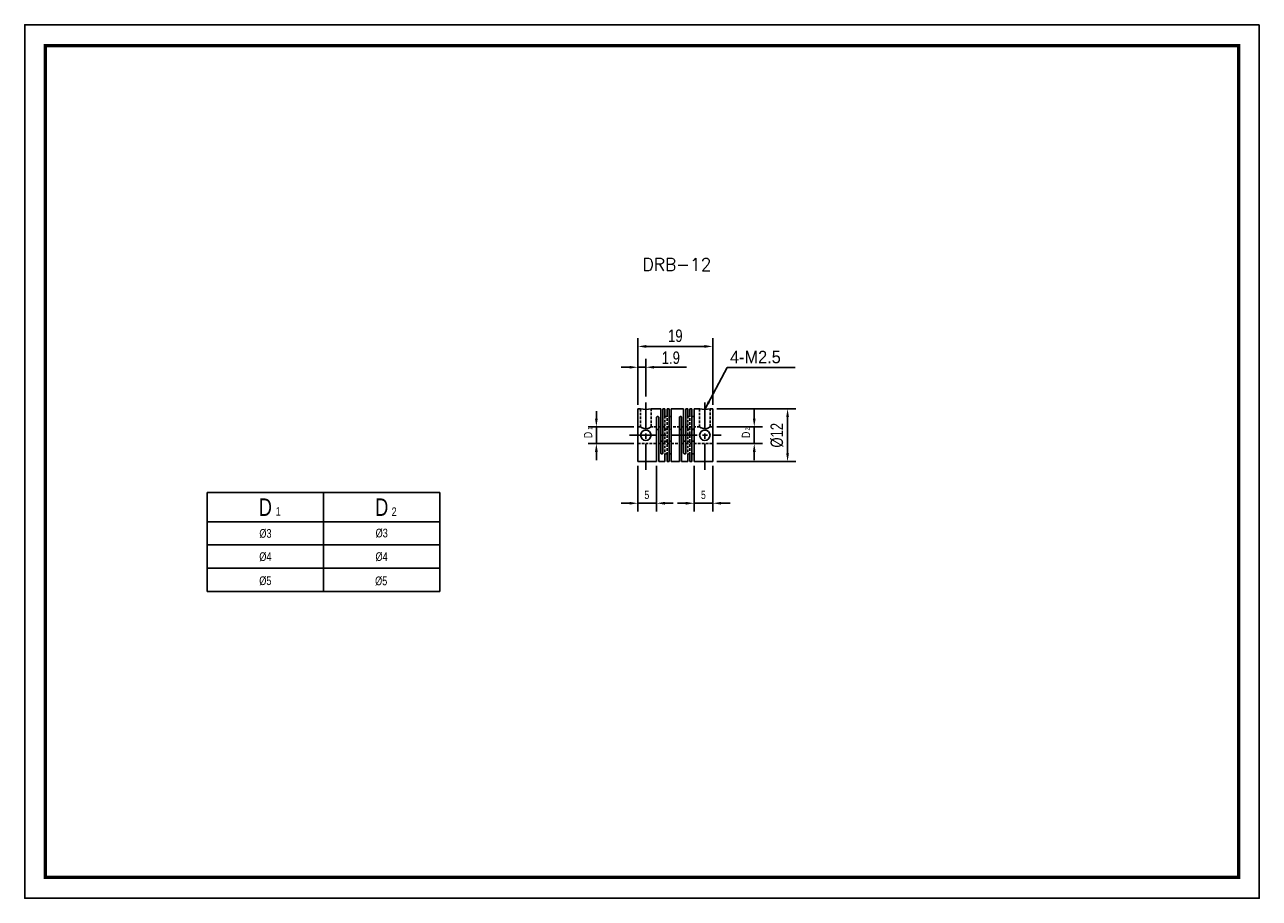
# Model space of a CAD drawing. Header units: millimetres. Extents: x 0 to 297, y 0 to 210.
import ezdxf

# ---------------------------------------------------------------- set-up
doc = ezdxf.new("R2010")
doc.units = ezdxf.units.MM
doc.header["$LTSCALE"] = 5
for name, pattern in [('CENTER', [2, 1.25, -0.25, 0.25, -0.25]), ('DASHED', [0.75, 0.5, -0.25]), ('HIDDEN2', [0.1875, 0.125, -0.0625])]:
    doc.linetypes.add(name, pattern=pattern)
doc.layers.get('0').update_dxf_attribs({"linetype": 'CONTINUOUS'})
doc.layers.get('Defpoints').update_dxf_attribs({"linetype": 'CONTINUOUS'})
for name, color, linetype in [('BM', 2, 'CONTINUOUS'), ('CT', 1, 'CENTER'), ('D', 7, 'CONTINUOUS'), ('DIM', 7, 'CONTINUOUS'), ('HD', 4, 'DASHED')]:
    doc.layers.add(name, color=color, linetype=linetype)
doc.styles.add('H', font='txt.shx')
doc.styles.get("Standard").update_dxf_attribs({"font": 'Gulim.ttf', "width": 0.8, "height": 3})
doc.dimstyles.new('LIM', dxfattribs={"dimtxt": 2, "dimasz": 2, "dimexe": 2, "dimexo": 1, "dimgap": 1, "dimtad": 1, "dimdec": 3, "dimzin": 9, "dimdsep": 46, "dimtxsty": 'Standard', "dimcen": 3, "dimclrd": 1, "dimclre": 1, "dimadec": 0, "dimazin": 0, "dimtfac": 1, "dimtdec": 3, "dimtmove": 0, "dimatfit": 3, "dimfxl": 0, "dimtolj": 1, "dimtzin": 0, "dimarcsym": 0})

# ---------------------------------------------------------------- blocks, each defined once
blk = doc.blocks.new('*D7')
at = {"layer": 'Defpoints', "color": 0}
for p in [(165.52, 132.66), (147.52, 117.66), (165.52, 117.66)]:
    blk.add_point(p, dxfattribs=at)
at = {"layer": 'DIM', "color": 1, "lineweight": -2}
for p, q in [((147.52, 118.66), (147.52, 134.66)), ((165.52, 118.66), (165.52, 134.66)), ((149.52, 132.66), (163.52, 132.66))]:
    blk.add_line(p, q, dxfattribs=at)
at = {"layer": 'DIM', "color": 1}
for points in [[(149.52, 133), (149.52, 132.33), (147.52, 132.66)], [(163.52, 133), (163.52, 132.33), (165.52, 132.66)]]:
    blk.add_solid(points, dxfattribs=at)
at = {"layer": 'DIM', "color": 0, "insert": (156.52, 135.21), "char_height": 3, "attachment_point": 5}
blk.add_mtext('\\A1;19', dxfattribs=at)
blk = doc.blocks.new('*D8')
at = {"layer": 'Defpoints', "color": 0}
for p in [(165.52, 117.66), (183.52, 117.66), (165.52, 104.96)]:
    blk.add_point(p, dxfattribs=at)
at = {"layer": 'DIM', "color": 1, "lineweight": -2}
for p, q in [((166.52, 117.66), (185.52, 117.66)), ((183.52, 106.96), (183.52, 115.66)), ((166.52, 104.96), (185.52, 104.96))]:
    blk.add_line(p, q, dxfattribs=at)
at = {"layer": 'DIM', "color": 1}
for points in [[(183.19, 115.66), (183.85, 115.66), (183.52, 117.66)], [(183.19, 106.96), (183.85, 106.96), (183.52, 104.96)]]:
    blk.add_solid(points, dxfattribs=at)
at = {"layer": 'DIM', "color": 0, "insert": (180.98, 111.31), "char_height": 3, "attachment_point": 5, "rotation": 90}
blk.add_mtext('\\A1;%%c12', dxfattribs=at)

msp = doc.modelspace()

# ---------------------------------------------------------------- linework, layer by layer
for p, q in [((43.8852, 97.5279), (99.8852, 97.5279)), ((43.8852, 97.5279), (43.8852, 73.7279)), ((99.8852, 97.5279), (99.8852, 73.7279)), ((43.8852, 73.7279), (99.8852, 73.7279))]:
    msp.add_line(p, q)
at = {"color": 4}
for p, q in [((71.8852, 97.5279), (71.8852, 73.7279)), ((43.8852, 90.5279), (99.8852, 90.5279))]:
    msp.add_line(p, q, dxfattribs=at)
at = {"color": 1}
for p, q in [((43.8852, 84.9279), (99.8852, 84.9279)), ((43.8852, 79.3279), (99.8852, 79.3279))]:
    msp.add_line(p, q, dxfattribs=at)
msp.add_lwpolyline([(297, 210), (0, 210), (0, 0), (297, 0)], close=True)
msp.add_lwpolyline([(292, 205, 0.8, 0.8, 0), (5, 205, 0.8, 0.8, 0), (5, 5, 0.8, 0.8, 0), (292, 5, 0.8, 0.8, 0)], format="xyseb", close=True)
at = {"layer": 'BM', "linetype": 'Continuous'}
for p, q in [((147.5213, 104.9639), (147.5213, 117.6639)), ((148.1748, 117.6639), (147.5213, 117.6639)), ((153.0213, 117.6639), (150.6713, 117.6639)), ((153.0213, 117.6639), (153.0213, 107.004)), ((153.5213, 117.6639), (153.5213, 107.004)), ((154.0213, 117.6639), (153.5213, 117.6639)), ((154.0213, 117.6639), (154.0213, 115.9773)), ((155.0213, 117.6639), (154.5213, 117.6639)), ((154.5213, 117.6639), (154.5213, 115.9773)), ((155.0213, 117.6639), (155.0213, 104.9639)), ((155.5213, 117.6639), (155.5213, 104.9639)), ((158.5213, 117.6639), (155.5213, 117.6639)), ((158.5213, 117.6639), (158.5213, 107.004)), ((159.0213, 117.6639), (159.0213, 107.004)), ((159.5213, 117.6639), (159.0213, 117.6639)), ((159.5213, 117.6639), (159.5213, 115.9773)), ((160.5213, 117.6639), (160.0213, 117.6639)), ((160.0213, 117.6639), (160.0213, 115.9773)), ((160.5213, 117.6639), (160.5213, 104.9639)), ((161.0213, 117.6639), (161.0213, 104.9639)), ((162.3748, 117.6639), (161.0213, 117.6639)), ((165.5213, 117.6639), (164.8713, 117.6639)), ((165.5213, 104.9639), (165.5213, 117.6639)), ((152.0213, 104.9639), (152.0213, 115.6238)), ((152.5213, 104.9639), (152.5213, 115.6238)), ((157.5213, 104.9639), (157.5213, 115.6238)), ((158.0213, 104.9639), (158.0213, 115.6238)), ((147.5213, 104.9639), (152.0213, 104.9639)), ((152.5213, 104.9639), (154.0213, 104.9639)), ((154.0213, 106.6505), (154.0213, 104.9639)), ((154.5213, 106.6505), (154.5213, 104.9639)), ((154.5213, 104.9639), (155.0213, 104.9639)), ((155.5213, 104.9639), (157.5213, 104.9639)), ((158.0213, 104.9639), (159.5213, 104.9639)), ((159.5213, 106.6505), (159.5213, 104.9639)), ((160.0213, 106.6505), (160.0213, 104.9639)), ((160.0213, 104.9639), (160.5213, 104.9639)), ((161.0213, 104.9639), (165.5213, 104.9639))]:
    msp.add_line(p, q, dxfattribs=at)
for centre in [(149.4213, 111.3139), (163.6213, 111.3139)]:
    msp.add_circle(centre, 1.25, dxfattribs=at)
for centre in [(149.4213, 123.8925), (163.6213, 123.8925)]:
    msp.add_arc(centre, 6.3528, 258.653723, 281.348196, dxfattribs=at)
for points, knots in [([(154.5213, 115.9773), (154.5213, 115.9583), (154.5165, 115.9389), (154.5073, 115.9208), (154.498, 115.9026), (154.4841, 115.8851), (154.4666, 115.8699), (154.4491, 115.8547), (154.4276, 115.8413), (154.4039, 115.8309), (154.3802, 115.8204), (154.3536, 115.8127), (154.3263, 115.8083), (154.3083, 115.8055), (154.2898, 115.804), (154.2713, 115.804), (154.2433, 115.804), (154.215, 115.8074), (154.1886, 115.814), (154.1622, 115.8205), (154.137, 115.8303), (154.1152, 115.8426), (154.0933, 115.8548), (154.0742, 115.8698), (154.0593, 115.8863), (154.0445, 115.9028), (154.0336, 115.9211), (154.0274, 115.9398), (154.0234, 115.9521), (154.0213, 115.9648), (154.0213, 115.9773)], [0, 0, 0, 0, 0.10744648, 0.10744648, 0.10744648, 0.21489661, 0.21489661, 0.21489661, 0.32230159, 0.32230159, 0.32230159, 0.42972607, 0.42972607, 0.42972607, 0.49999966, 0.49999966, 0.49999966, 0.60745172, 0.60745172, 0.60745172, 0.71490412, 0.71490412, 0.71490412, 0.82234943, 0.82234943, 0.82234943, 0.92976493, 0.92976493, 0.92976493, 1, 1, 1, 1]), ([(155.0213, 115.9773), (155.0213, 115.9583), (155.0262, 115.9389), (155.0354, 115.9208), (155.0447, 115.9026), (155.0586, 115.8851), (155.0761, 115.8699), (155.0935, 115.8547), (155.115, 115.8413), (155.1387, 115.8309), (155.1624, 115.8204), (155.189, 115.8127), (155.2163, 115.8083), (155.2343, 115.8055), (155.2529, 115.804), (155.2713, 115.804), (155.2993, 115.804), (155.3277, 115.8074), (155.3541, 115.814), (155.3805, 115.8205), (155.4057, 115.8303), (155.4275, 115.8426), (155.4493, 115.8548), (155.4685, 115.8698), (155.4833, 115.8863), (155.4981, 115.9028), (155.5091, 115.9211), (155.5152, 115.9398), (155.5193, 115.9521), (155.5213, 115.9648), (155.5213, 115.9773)], [0, 0, 0, 0, 0.10744648, 0.10744648, 0.10744648, 0.21489661, 0.21489661, 0.21489661, 0.32230159, 0.32230159, 0.32230159, 0.42972607, 0.42972607, 0.42972607, 0.49999966, 0.49999966, 0.49999966, 0.60745172, 0.60745172, 0.60745172, 0.71490412, 0.71490412, 0.71490412, 0.82234943, 0.82234943, 0.82234943, 0.92976493, 0.92976493, 0.92976493, 1, 1, 1, 1]), ([(160.0213, 115.9773), (160.0213, 115.9583), (160.0165, 115.9389), (160.0073, 115.9208), (159.998, 115.9026), (159.9841, 115.8851), (159.9666, 115.8699), (159.9491, 115.8547), (159.9276, 115.8413), (159.9039, 115.8309), (159.8802, 115.8204), (159.8536, 115.8127), (159.8263, 115.8083), (159.8083, 115.8055), (159.7898, 115.804), (159.7713, 115.804), (159.7433, 115.804), (159.715, 115.8074), (159.6886, 115.814), (159.6622, 115.8205), (159.637, 115.8303), (159.6152, 115.8426), (159.5933, 115.8548), (159.5742, 115.8698), (159.5593, 115.8863), (159.5445, 115.9028), (159.5336, 115.9211), (159.5274, 115.9398), (159.5234, 115.9521), (159.5213, 115.9648), (159.5213, 115.9773)], [0, 0, 0, 0, 0.10744648, 0.10744648, 0.10744648, 0.21489661, 0.21489661, 0.21489661, 0.32230159, 0.32230159, 0.32230159, 0.42972607, 0.42972607, 0.42972607, 0.49999966, 0.49999966, 0.49999966, 0.60745172, 0.60745172, 0.60745172, 0.71490412, 0.71490412, 0.71490412, 0.82234943, 0.82234943, 0.82234943, 0.92976493, 0.92976493, 0.92976493, 1, 1, 1, 1]), ([(160.5213, 115.9773), (160.5213, 115.9583), (160.5262, 115.9389), (160.5354, 115.9208), (160.5447, 115.9026), (160.5586, 115.8851), (160.5761, 115.8699), (160.5935, 115.8547), (160.615, 115.8413), (160.6387, 115.8309), (160.6624, 115.8204), (160.689, 115.8127), (160.7163, 115.8083), (160.7343, 115.8055), (160.7529, 115.804), (160.7713, 115.804), (160.7993, 115.804), (160.8277, 115.8074), (160.8541, 115.814), (160.8805, 115.8205), (160.9057, 115.8303), (160.9275, 115.8426), (160.9493, 115.8548), (160.9685, 115.8698), (160.9833, 115.8863), (160.9981, 115.9028), (161.0091, 115.9211), (161.0152, 115.9398), (161.0193, 115.9521), (161.0213, 115.9648), (161.0213, 115.9773)], [0, 0, 0, 0, 0.10744648, 0.10744648, 0.10744648, 0.21489661, 0.21489661, 0.21489661, 0.32230159, 0.32230159, 0.32230159, 0.42972607, 0.42972607, 0.42972607, 0.49999966, 0.49999966, 0.49999966, 0.60745172, 0.60745172, 0.60745172, 0.71490412, 0.71490412, 0.71490412, 0.82234943, 0.82234943, 0.82234943, 0.92976493, 0.92976493, 0.92976493, 1, 1, 1, 1]), ([(152.0213, 115.6238), (152.0213, 115.6443), (152.0262, 115.665), (152.0354, 115.6842), (152.0447, 115.7033), (152.0586, 115.7215), (152.0761, 115.7371), (152.0935, 115.7528), (152.115, 115.7665), (152.1387, 115.777), (152.1624, 115.7876), (152.189, 115.7953), (152.2163, 115.7997), (152.2343, 115.8026), (152.2529, 115.804), (152.2713, 115.804), (152.2993, 115.804), (152.3277, 115.8006), (152.3541, 115.794), (152.3805, 115.7875), (152.4057, 115.7776), (152.4275, 115.7651), (152.4493, 115.7526), (152.4685, 115.7373), (152.4833, 115.7202), (152.4981, 115.7031), (152.5091, 115.6838), (152.5152, 115.664), (152.5193, 115.6509), (152.5213, 115.6373), (152.5213, 115.6238)], [0, 0, 0, 0, 0.10744648, 0.10744648, 0.10744648, 0.21489661, 0.21489661, 0.21489661, 0.32230159, 0.32230159, 0.32230159, 0.42972607, 0.42972607, 0.42972607, 0.49999966, 0.49999966, 0.49999966, 0.60745172, 0.60745172, 0.60745172, 0.71490412, 0.71490412, 0.71490412, 0.82234943, 0.82234943, 0.82234943, 0.92976493, 0.92976493, 0.92976493, 1, 1, 1, 1]), ([(155.0213, 112.8938), (155.0213, 112.8768), (155.026, 112.859), (155.035, 112.8421), (155.0442, 112.825), (155.058, 112.8083), (155.0754, 112.7935), (155.0927, 112.7788), (155.114, 112.7656), (155.1375, 112.7553), (155.1611, 112.7449), (155.1875, 112.7371), (155.2147, 112.7327), (155.2332, 112.7297), (155.2523, 112.7281), (155.2713, 112.7281), (155.2993, 112.7281), (155.3277, 112.7315), (155.3541, 112.738), (155.3805, 112.7445), (155.4056, 112.7543), (155.4275, 112.7663), (155.4493, 112.7783), (155.4684, 112.7929), (155.4832, 112.8086), (155.498, 112.8244), (155.5089, 112.8416), (155.5151, 112.8589), (155.5192, 112.8705), (155.5213, 112.8823), (155.5213, 112.8938)], [0, 0, 0, 0, 0.1064063, 0.1064063, 0.1064063, 0.21385276, 0.21385276, 0.21385276, 0.32061029, 0.32061029, 0.32061029, 0.42755595, 0.42755595, 0.42755595, 0.49979301, 0.49979301, 0.49979301, 0.60702673, 0.60702673, 0.60702673, 0.71426398, 0.71426398, 0.71426398, 0.82142992, 0.82142992, 0.82142992, 0.92829738, 0.92829738, 0.92829738, 1, 1, 1, 1]), ([(157.5213, 115.6238), (157.5213, 115.6443), (157.5262, 115.665), (157.5354, 115.6842), (157.5447, 115.7033), (157.5586, 115.7215), (157.5761, 115.7371), (157.5935, 115.7528), (157.615, 115.7665), (157.6387, 115.777), (157.6624, 115.7876), (157.689, 115.7953), (157.7163, 115.7997), (157.7343, 115.8026), (157.7529, 115.804), (157.7713, 115.804), (157.7993, 115.804), (157.8277, 115.8006), (157.8541, 115.794), (157.8805, 115.7875), (157.9057, 115.7776), (157.9275, 115.7651), (157.9493, 115.7526), (157.9685, 115.7373), (157.9833, 115.7202), (157.9981, 115.7031), (158.0091, 115.6838), (158.0152, 115.664), (158.0193, 115.6509), (158.0213, 115.6373), (158.0213, 115.6238)], [0, 0, 0, 0, 0.10744648, 0.10744648, 0.10744648, 0.21489661, 0.21489661, 0.21489661, 0.32230159, 0.32230159, 0.32230159, 0.42972607, 0.42972607, 0.42972607, 0.49999966, 0.49999966, 0.49999966, 0.60745172, 0.60745172, 0.60745172, 0.71490412, 0.71490412, 0.71490412, 0.82234943, 0.82234943, 0.82234943, 0.92976493, 0.92976493, 0.92976493, 1, 1, 1, 1]), ([(161.0213, 112.8938), (161.0213, 112.8766), (161.0166, 112.8588), (161.0074, 112.8417), (160.9982, 112.8247), (160.9844, 112.808), (160.967, 112.7932), (160.9496, 112.7786), (160.9283, 112.7654), (160.9048, 112.7551), (160.8812, 112.7448), (160.8547, 112.737), (160.8275, 112.7326), (160.8091, 112.7296), (160.7902, 112.7281), (160.7713, 112.7281), (160.7434, 112.7281), (160.715, 112.7315), (160.6886, 112.738), (160.6622, 112.7445), (160.637, 112.7543), (160.6152, 112.7663), (160.5933, 112.7783), (160.5742, 112.7929), (160.5594, 112.8086), (160.5446, 112.8244), (160.5337, 112.8416), (160.5276, 112.8589), (160.5234, 112.8705), (160.5213, 112.8823), (160.5213, 112.8938)], [0, 0, 0, 0, 0.10718213, 0.10718213, 0.10718213, 0.21440077, 0.21440077, 0.21440077, 0.32116775, 0.32116775, 0.32116775, 0.42812564, 0.42812564, 0.42812564, 0.49977377, 0.49977377, 0.49977377, 0.60701162, 0.60701162, 0.60701162, 0.714253, 0.714253, 0.714253, 0.82142305, 0.82142305, 0.82142305, 0.92829462, 0.92829462, 0.92829462, 1, 1, 1, 1]), ([(152.5213, 112.5402), (152.5213, 112.5553), (152.5191, 112.5703), (152.5148, 112.5847), (152.5085, 112.6059), (152.4973, 112.6261), (152.4822, 112.6439), (152.4673, 112.6614), (152.4481, 112.677), (152.4262, 112.6896), (152.4043, 112.7021), (152.3792, 112.7119), (152.3528, 112.7184), (152.3268, 112.7248), (152.2989, 112.7281), (152.2713, 112.7281), (152.2434, 112.7281), (152.215, 112.7247), (152.1886, 112.7181), (152.1622, 112.7115), (152.137, 112.7015), (152.1152, 112.6888), (152.0933, 112.6762), (152.0742, 112.6604), (152.0594, 112.6427), (152.0446, 112.625), (152.0337, 112.6049), (152.0276, 112.5839), (152.0234, 112.5698), (152.0213, 112.555), (152.0213, 112.5402)], [0, 0, 0, 0, 0.07312768, 0.07312768, 0.07312768, 0.18102776, 0.18102776, 0.18102776, 0.28787217, 0.28787217, 0.28787217, 0.39472238, 0.39472238, 0.39472238, 0.50020582, 0.50020582, 0.50020582, 0.60744666, 0.60744666, 0.60744666, 0.71469102, 0.71469102, 0.71469102, 0.82186406, 0.82186406, 0.82186406, 0.9287386, 0.9287386, 0.9287386, 1, 1, 1, 1]), ([(153.5213, 110.0875), (153.5213, 110.0656), (153.5167, 110.0438), (153.5076, 110.0237), (153.4985, 110.0035), (153.4847, 109.9845), (153.4673, 109.9682), (153.45, 109.9521), (153.4287, 109.9381), (153.4052, 109.9274), (153.3816, 109.9166), (153.3551, 109.9088), (153.3279, 109.9043), (153.3094, 109.9012), (153.2903, 109.8997), (153.2713, 109.8997), (153.2434, 109.8997), (153.215, 109.9031), (153.1886, 109.9097), (153.1622, 109.9163), (153.137, 109.9262), (153.1152, 109.9389), (153.0933, 109.9516), (153.0742, 109.9674), (153.0594, 109.9851), (153.0446, 110.0028), (153.0337, 110.0229), (153.0276, 110.0439), (153.0234, 110.058), (153.0213, 110.0727), (153.0213, 110.0875)], [0, 0, 0, 0, 0.1064063, 0.1064063, 0.1064063, 0.21385276, 0.21385276, 0.21385276, 0.32061029, 0.32061029, 0.32061029, 0.42755595, 0.42755595, 0.42755595, 0.49979301, 0.49979301, 0.49979301, 0.60702673, 0.60702673, 0.60702673, 0.71426398, 0.71426398, 0.71426398, 0.82142992, 0.82142992, 0.82142992, 0.92829738, 0.92829738, 0.92829738, 1, 1, 1, 1]), ([(155.5213, 109.734), (155.5213, 109.751), (155.5167, 109.7687), (155.5076, 109.7857), (155.4985, 109.8028), (155.4847, 109.8195), (155.4673, 109.8343), (155.45, 109.849), (155.4287, 109.8621), (155.4052, 109.8725), (155.3816, 109.8828), (155.3551, 109.8906), (155.3279, 109.8951), (155.3094, 109.8981), (155.2903, 109.8997), (155.2713, 109.8997), (155.2434, 109.8997), (155.215, 109.8962), (155.1886, 109.8897), (155.1622, 109.8832), (155.137, 109.8735), (155.1152, 109.8615), (155.0933, 109.8495), (155.0742, 109.8349), (155.0594, 109.8191), (155.0446, 109.8034), (155.0337, 109.7861), (155.0276, 109.7689), (155.0234, 109.7573), (155.0213, 109.7455), (155.0213, 109.734)], [0, 0, 0, 0, 0.1064063, 0.1064063, 0.1064063, 0.21385276, 0.21385276, 0.21385276, 0.32061029, 0.32061029, 0.32061029, 0.42755595, 0.42755595, 0.42755595, 0.49979301, 0.49979301, 0.49979301, 0.60702673, 0.60702673, 0.60702673, 0.71426398, 0.71426398, 0.71426398, 0.82142992, 0.82142992, 0.82142992, 0.92829738, 0.92829738, 0.92829738, 1, 1, 1, 1]), ([(158.0213, 112.5402), (158.0213, 112.5622), (158.0167, 112.584), (158.0076, 112.604), (157.9985, 112.6243), (157.9847, 112.6433), (157.9673, 112.6595), (157.95, 112.6757), (157.9287, 112.6896), (157.9052, 112.7004), (157.8816, 112.7111), (157.8551, 112.719), (157.8279, 112.7235), (157.8094, 112.7266), (157.7903, 112.7281), (157.7713, 112.7281), (157.7434, 112.7281), (157.715, 112.7247), (157.6886, 112.7181), (157.6622, 112.7115), (157.637, 112.7015), (157.6152, 112.6888), (157.5933, 112.6762), (157.5742, 112.6604), (157.5594, 112.6427), (157.5446, 112.625), (157.5337, 112.6049), (157.5276, 112.5839), (157.5234, 112.5698), (157.5213, 112.555), (157.5213, 112.5402)], [0, 0, 0, 0, 0.1064063, 0.1064063, 0.1064063, 0.21385276, 0.21385276, 0.21385276, 0.32061029, 0.32061029, 0.32061029, 0.42755595, 0.42755595, 0.42755595, 0.49979301, 0.49979301, 0.49979301, 0.60702673, 0.60702673, 0.60702673, 0.71426398, 0.71426398, 0.71426398, 0.82142992, 0.82142992, 0.82142992, 0.92829738, 0.92829738, 0.92829738, 1, 1, 1, 1]), ([(158.5213, 110.0875), (158.5213, 110.0656), (158.526, 110.0438), (158.535, 110.0237), (158.5442, 110.0035), (158.558, 109.9845), (158.5754, 109.9682), (158.5927, 109.9521), (158.614, 109.9381), (158.6375, 109.9274), (158.6611, 109.9166), (158.6875, 109.9088), (158.7147, 109.9043), (158.7332, 109.9012), (158.7523, 109.8997), (158.7713, 109.8997), (158.7993, 109.8997), (158.8277, 109.9031), (158.8541, 109.9097), (158.8805, 109.9163), (158.9056, 109.9262), (158.9275, 109.9389), (158.9493, 109.9516), (158.9684, 109.9674), (158.9832, 109.9851), (158.998, 110.0028), (159.0089, 110.0229), (159.0151, 110.0439), (159.0192, 110.058), (159.0213, 110.0727), (159.0213, 110.0875)], [0, 0, 0, 0, 0.1064063, 0.1064063, 0.1064063, 0.21385276, 0.21385276, 0.21385276, 0.32061029, 0.32061029, 0.32061029, 0.42755595, 0.42755595, 0.42755595, 0.49979301, 0.49979301, 0.49979301, 0.60702673, 0.60702673, 0.60702673, 0.71426398, 0.71426398, 0.71426398, 0.82142992, 0.82142992, 0.82142992, 0.92829738, 0.92829738, 0.92829738, 1, 1, 1, 1]), ([(160.5213, 109.734), (160.5213, 109.751), (160.526, 109.7687), (160.535, 109.7857), (160.5442, 109.8028), (160.558, 109.8195), (160.5754, 109.8343), (160.5927, 109.849), (160.614, 109.8621), (160.6375, 109.8725), (160.6611, 109.8828), (160.6875, 109.8906), (160.7147, 109.8951), (160.7332, 109.8981), (160.7523, 109.8997), (160.7713, 109.8997), (160.7993, 109.8997), (160.8277, 109.8962), (160.8541, 109.8897), (160.8805, 109.8832), (160.9056, 109.8735), (160.9275, 109.8615), (160.9493, 109.8495), (160.9684, 109.8349), (160.9832, 109.8191), (160.998, 109.8034), (161.0089, 109.7861), (161.0151, 109.7689), (161.0192, 109.7573), (161.0213, 109.7455), (161.0213, 109.734)], [0, 0, 0, 0, 0.10644892, 0.10644892, 0.10644892, 0.2139384, 0.2139384, 0.2139384, 0.32073868, 0.32073868, 0.32073868, 0.42772717, 0.42772717, 0.42772717, 0.49999316, 0.49999316, 0.49999316, 0.60727962, 0.60727962, 0.60727962, 0.71456962, 0.71456962, 0.71456962, 0.82178826, 0.82178826, 0.82178826, 0.92870828, 0.92870828, 0.92870828, 1, 1, 1, 1]), ([(153.5213, 107.004), (153.5213, 106.9835), (153.5165, 106.9628), (153.5073, 106.9436), (153.498, 106.9245), (153.4841, 106.9063), (153.4666, 106.8906), (153.4491, 106.875), (153.4276, 106.8613), (153.4039, 106.8508), (153.3802, 106.8402), (153.3536, 106.8324), (153.3263, 106.8281), (153.3083, 106.8252), (153.2898, 106.8238), (153.2713, 106.8238), (153.2433, 106.8238), (153.215, 106.8272), (153.1886, 106.8337), (153.1622, 106.8403), (153.137, 106.8502), (153.1152, 106.8627), (153.0933, 106.8751), (153.0742, 106.8905), (153.0593, 106.9076), (153.0445, 106.9247), (153.0336, 106.9439), (153.0274, 106.9638), (153.0234, 106.9769), (153.0213, 106.9905), (153.0213, 107.004)], [0, 0, 0, 0, 0.10744648, 0.10744648, 0.10744648, 0.21489661, 0.21489661, 0.21489661, 0.32230159, 0.32230159, 0.32230159, 0.42972607, 0.42972607, 0.42972607, 0.49999966, 0.49999966, 0.49999966, 0.60745172, 0.60745172, 0.60745172, 0.71490412, 0.71490412, 0.71490412, 0.82234943, 0.82234943, 0.82234943, 0.92976493, 0.92976493, 0.92976493, 1, 1, 1, 1]), ([(159.0213, 107.004), (159.0213, 106.9835), (159.0165, 106.9628), (159.0073, 106.9436), (158.998, 106.9245), (158.9841, 106.9063), (158.9666, 106.8906), (158.9491, 106.875), (158.9276, 106.8613), (158.9039, 106.8508), (158.8802, 106.8402), (158.8536, 106.8324), (158.8263, 106.8281), (158.8083, 106.8252), (158.7898, 106.8238), (158.7713, 106.8238), (158.7433, 106.8238), (158.715, 106.8272), (158.6886, 106.8337), (158.6622, 106.8403), (158.637, 106.8502), (158.6152, 106.8627), (158.5933, 106.8751), (158.5742, 106.8905), (158.5593, 106.9076), (158.5445, 106.9247), (158.5336, 106.9439), (158.5274, 106.9638), (158.5234, 106.9769), (158.5213, 106.9905), (158.5213, 107.004)], [0, 0, 0, 0, 0.10744648, 0.10744648, 0.10744648, 0.21489661, 0.21489661, 0.21489661, 0.32230159, 0.32230159, 0.32230159, 0.42972607, 0.42972607, 0.42972607, 0.49999966, 0.49999966, 0.49999966, 0.60745172, 0.60745172, 0.60745172, 0.71490412, 0.71490412, 0.71490412, 0.82234943, 0.82234943, 0.82234943, 0.92976493, 0.92976493, 0.92976493, 1, 1, 1, 1]), ([(154.0213, 106.6505), (154.0213, 106.6695), (154.0262, 106.6888), (154.0354, 106.707), (154.0447, 106.7252), (154.0586, 106.7426), (154.0761, 106.7579), (154.0935, 106.7731), (154.115, 106.7865), (154.1387, 106.7969), (154.1624, 106.8073), (154.189, 106.8151), (154.2163, 106.8194), (154.2343, 106.8223), (154.2529, 106.8238), (154.2713, 106.8238), (154.2993, 106.8238), (154.3277, 106.8203), (154.3541, 106.8138), (154.3805, 106.8073), (154.4057, 106.7974), (154.4275, 106.7852), (154.4493, 106.7729), (154.4685, 106.7579), (154.4833, 106.7415), (154.4981, 106.725), (154.5091, 106.7066), (154.5152, 106.688), (154.5193, 106.6756), (154.5213, 106.663), (154.5213, 106.6505)], [0, 0, 0, 0, 0.10744648, 0.10744648, 0.10744648, 0.21489661, 0.21489661, 0.21489661, 0.32230159, 0.32230159, 0.32230159, 0.42972607, 0.42972607, 0.42972607, 0.49999966, 0.49999966, 0.49999966, 0.60745172, 0.60745172, 0.60745172, 0.71490412, 0.71490412, 0.71490412, 0.82234943, 0.82234943, 0.82234943, 0.92976493, 0.92976493, 0.92976493, 1, 1, 1, 1]), ([(155.5213, 106.6505), (155.5213, 106.6695), (155.5165, 106.6888), (155.5073, 106.707), (155.498, 106.7252), (155.4841, 106.7426), (155.4666, 106.7579), (155.4491, 106.7731), (155.4276, 106.7865), (155.4039, 106.7969), (155.3802, 106.8073), (155.3536, 106.8151), (155.3263, 106.8194), (155.3083, 106.8223), (155.2898, 106.8238), (155.2713, 106.8238), (155.2433, 106.8238), (155.215, 106.8203), (155.1886, 106.8138), (155.1622, 106.8073), (155.137, 106.7974), (155.1152, 106.7852), (155.0933, 106.7729), (155.0742, 106.7579), (155.0593, 106.7415), (155.0445, 106.725), (155.0336, 106.7066), (155.0274, 106.688), (155.0234, 106.6756), (155.0213, 106.663), (155.0213, 106.6505)], [0, 0, 0, 0, 0.10744648, 0.10744648, 0.10744648, 0.21489661, 0.21489661, 0.21489661, 0.32230159, 0.32230159, 0.32230159, 0.42972607, 0.42972607, 0.42972607, 0.49999966, 0.49999966, 0.49999966, 0.60745172, 0.60745172, 0.60745172, 0.71490412, 0.71490412, 0.71490412, 0.82234943, 0.82234943, 0.82234943, 0.92976493, 0.92976493, 0.92976493, 1, 1, 1, 1]), ([(159.5213, 106.6505), (159.5213, 106.6695), (159.5262, 106.6888), (159.5354, 106.707), (159.5447, 106.7252), (159.5586, 106.7426), (159.5761, 106.7579), (159.5935, 106.7731), (159.615, 106.7865), (159.6387, 106.7969), (159.6624, 106.8073), (159.689, 106.8151), (159.7163, 106.8194), (159.7343, 106.8223), (159.7529, 106.8238), (159.7713, 106.8238), (159.7993, 106.8238), (159.8277, 106.8203), (159.8541, 106.8138), (159.8805, 106.8073), (159.9057, 106.7974), (159.9275, 106.7852), (159.9493, 106.7729), (159.9685, 106.7579), (159.9833, 106.7415), (159.9981, 106.725), (160.0091, 106.7066), (160.0152, 106.688), (160.0193, 106.6756), (160.0213, 106.663), (160.0213, 106.6505)], [0, 0, 0, 0, 0.10744648, 0.10744648, 0.10744648, 0.21489661, 0.21489661, 0.21489661, 0.32230159, 0.32230159, 0.32230159, 0.42972607, 0.42972607, 0.42972607, 0.49999966, 0.49999966, 0.49999966, 0.60745172, 0.60745172, 0.60745172, 0.71490412, 0.71490412, 0.71490412, 0.82234943, 0.82234943, 0.82234943, 0.92976493, 0.92976493, 0.92976493, 1, 1, 1, 1]), ([(161.0213, 106.6505), (161.0213, 106.6695), (161.0165, 106.6888), (161.0073, 106.707), (160.998, 106.7252), (160.9841, 106.7426), (160.9666, 106.7579), (160.9491, 106.7731), (160.9276, 106.7865), (160.9039, 106.7969), (160.8802, 106.8073), (160.8536, 106.8151), (160.8263, 106.8194), (160.8083, 106.8223), (160.7898, 106.8238), (160.7713, 106.8238), (160.7433, 106.8238), (160.715, 106.8203), (160.6886, 106.8138), (160.6622, 106.8073), (160.637, 106.7974), (160.6152, 106.7852), (160.5933, 106.7729), (160.5742, 106.7579), (160.5593, 106.7415), (160.5445, 106.725), (160.5336, 106.7066), (160.5274, 106.688), (160.5234, 106.6756), (160.5213, 106.663), (160.5213, 106.6505)], [0, 0, 0, 0, 0.10744648, 0.10744648, 0.10744648, 0.21489661, 0.21489661, 0.21489661, 0.32230159, 0.32230159, 0.32230159, 0.42972607, 0.42972607, 0.42972607, 0.49999966, 0.49999966, 0.49999966, 0.60745172, 0.60745172, 0.60745172, 0.71490412, 0.71490412, 0.71490412, 0.82234943, 0.82234943, 0.82234943, 0.92976493, 0.92976493, 0.92976493, 1, 1, 1, 1])]:
    msp.add_open_spline(points, degree=3, knots=knots, dxfattribs=at)
at = {"layer": 'CT'}
for p, q in [((149.4213, 102.9639), (149.4213, 119.6639)), ((163.6213, 102.9639), (163.6213, 119.6639)), ((145.5213, 111.3139), (167.5213, 111.3139))]:
    msp.add_line(p, q, dxfattribs=at)
at = {"layer": 'DIM', "color": 1}
for p, q in [((147.5213, 118.6639), (147.5213, 129.6592)), ((149.4213, 120.6639), (149.4213, 129.6592)), ((145.5213, 127.6592), (143.5213, 127.6592)), ((147.5213, 127.6592), (149.4213, 127.6592)), ((151.4213, 127.6592), (159.2309, 127.6592)), ((137.5213, 115.3139), (137.5213, 117.1373)), ((175.5031, 115.3139), (175.5031, 117.447)), ((146.5213, 113.3139), (135.5213, 113.3139)), ((137.5213, 109.3139), (137.5213, 113.3139)), ((166.5213, 113.3139), (177.5031, 113.3139)), ((175.5031, 109.3139), (175.5031, 113.3139)), ((146.5213, 109.3139), (135.5213, 109.3139)), ((137.5213, 107.3139), (137.5213, 105.3139)), ((166.5213, 109.3139), (177.5031, 109.3139)), ((175.5031, 107.3139), (175.5031, 105.3139)), ((147.5213, 103.9639), (147.5213, 92.9639)), ((152.0213, 103.9639), (152.0213, 92.9639)), ((161.0213, 103.9639), (161.0213, 92.9639)), ((165.5213, 103.9639), (165.5213, 92.9639)), ((145.5213, 94.9639), (143.5213, 94.9639)), ((147.5213, 94.9639), (152.0213, 94.9639)), ((154.0213, 94.9639), (155.9954, 94.9639)), ((159.0213, 94.9639), (157.0213, 94.9639)), ((161.0213, 94.9639), (165.5213, 94.9639)), ((167.5213, 94.9639), (169.6783, 94.9639))]:
    msp.add_line(p, q, dxfattribs=at)
for points in [[(145.5213, 127.9926), (145.5213, 127.3259), (147.5213, 127.6592)], [(151.4213, 127.9926), (151.4213, 127.3259), (149.4213, 127.6592)], [(137.188, 115.3139), (137.8547, 115.3139), (137.5213, 113.3139)], [(175.1697, 115.3139), (175.8364, 115.3139), (175.5031, 113.3139)], [(137.188, 107.3139), (137.8547, 107.3139), (137.5213, 109.3139)], [(175.1697, 107.3139), (175.8364, 107.3139), (175.5031, 109.3139)], [(145.5213, 95.2972), (145.5213, 94.6306), (147.5213, 94.9639)], [(154.0213, 95.2972), (154.0213, 94.6306), (152.0213, 94.9639)], [(159.0213, 95.2972), (159.0213, 94.6306), (161.0213, 94.9639)], [(167.5213, 95.2972), (167.5213, 94.6306), (165.5213, 94.9639)]]:
    msp.add_solid(points, dxfattribs=at)
at = {"layer": 'HD', "linetype": 'HIDDEN2'}
for p, q in [((148.1713, 117.6639), (148.1713, 113.3139)), ((150.6713, 113.3118), (150.6713, 117.6639)), ((154.0213, 115.9773), (154.0213, 112.8938)), ((154.5213, 112.8938), (154.5213, 115.9773)), ((159.5213, 115.9773), (159.5213, 112.8938)), ((160.0213, 112.8938), (160.0213, 115.9773)), ((162.3713, 117.6639), (162.3713, 113.3139)), ((164.8713, 113.3118), (164.8713, 117.6639)), ((148.1713, 113.3139), (147.5213, 113.3139)), ((153.0213, 113.3139), (150.668, 113.3139)), ((154.0213, 113.3139), (153.5213, 113.3139)), ((154.0213, 112.8938), (154.0213, 109.734)), ((155.0213, 113.3139), (154.5213, 113.3139)), ((154.5213, 109.734), (154.5213, 112.8938)), ((158.5213, 113.3139), (155.5213, 113.3139)), ((159.5213, 113.3139), (159.0213, 113.3139)), ((159.5213, 112.8938), (159.5213, 109.734)), ((160.5213, 113.3139), (160.0213, 113.3139)), ((160.0213, 109.734), (160.0213, 112.8938)), ((162.3713, 113.3139), (161.0213, 113.3139)), ((165.5213, 113.3139), (164.868, 113.3139)), ((147.5213, 109.3139), (152.0213, 109.3139)), ((152.5213, 109.3139), (154.0213, 109.3139)), ((154.0213, 109.734), (154.0213, 106.6505)), ((154.5213, 106.6505), (154.5213, 109.734)), ((154.5213, 109.3139), (155.0213, 109.3139)), ((155.5213, 109.3139), (157.5213, 109.3139)), ((158.0213, 109.3139), (159.5213, 109.3139)), ((159.5213, 109.734), (159.5213, 106.6505)), ((160.0213, 106.6505), (160.0213, 109.734)), ((160.0213, 109.3139), (160.5213, 109.3139)), ((161.0213, 109.3139), (165.5213, 109.3139))]:
    msp.add_line(p, q, dxfattribs=at)
for centre in [(149.4213, 114.8735), (163.6213, 114.8735)]:
    msp.add_arc(centre, 1.9987, 231.288002, 242.993512, dxfattribs=at)
at = {"layer": 'HD', "linetype": 'Continuous'}
for centre in [(149.4213, 114.8735), (163.6213, 114.8735)]:
    msp.add_arc(centre, 1.9987, 242.993375, 308.710244, dxfattribs=at)
at = {"layer": 'HD', "linetype": 'HIDDEN2'}
for points, knots in [([(154.5213, 112.8938), (154.5213, 112.8768), (154.5167, 112.859), (154.5076, 112.8421), (154.4985, 112.825), (154.4847, 112.8083), (154.4673, 112.7935), (154.45, 112.7788), (154.4287, 112.7656), (154.4052, 112.7553), (154.3816, 112.7449), (154.3551, 112.7371), (154.3279, 112.7327), (154.3094, 112.7297), (154.2903, 112.7281), (154.2713, 112.7281), (154.2434, 112.7281), (154.215, 112.7315), (154.1886, 112.738), (154.1622, 112.7445), (154.137, 112.7543), (154.1152, 112.7663), (154.0933, 112.7783), (154.0742, 112.7929), (154.0594, 112.8086), (154.0446, 112.8244), (154.0337, 112.8416), (154.0276, 112.8589), (154.0234, 112.8705), (154.0213, 112.8823), (154.0213, 112.8938)], [0, 0, 0, 0, 0.1064063, 0.1064063, 0.1064063, 0.21385276, 0.21385276, 0.21385276, 0.32061029, 0.32061029, 0.32061029, 0.42755595, 0.42755595, 0.42755595, 0.49979301, 0.49979301, 0.49979301, 0.60702673, 0.60702673, 0.60702673, 0.71426398, 0.71426398, 0.71426398, 0.82142992, 0.82142992, 0.82142992, 0.92829738, 0.92829738, 0.92829738, 1, 1, 1, 1]), ([(159.5213, 112.8938), (159.5213, 112.8885), (159.5218, 112.8832), (159.5226, 112.8779), (159.5255, 112.8603), (159.5333, 112.8423), (159.5454, 112.8256), (159.5573, 112.809), (159.5738, 112.7933), (159.5934, 112.7797), (159.613, 112.7662), (159.6362, 112.7546), (159.6612, 112.7461), (159.6863, 112.7375), (159.7138, 112.7317), (159.7416, 112.7294), (159.7693, 112.727), (159.7981, 112.728), (159.8254, 112.7323), (159.8527, 112.7365), (159.8794, 112.7442), (159.9031, 112.7544), (159.9269, 112.7646), (159.9485, 112.7777), (159.966, 112.7924), (159.9835, 112.8071), (159.9975, 112.8237), (160.0068, 112.8407), (160.0161, 112.8576), (160.0211, 112.8754), (160.0213, 112.8925), (160.0213, 112.8929), (160.0213, 112.8934), (160.0213, 112.8938)], [0, 0, 0, 0, 0.03267638, 0.03267638, 0.03267638, 0.14119739, 0.14119739, 0.14119739, 0.2482717, 0.2482717, 0.2482717, 0.35502107, 0.35502107, 0.35502107, 0.46205587, 0.46205587, 0.46205587, 0.569268, 0.569268, 0.569268, 0.67649748, 0.67649748, 0.67649748, 0.78369602, 0.78369602, 0.78369602, 0.8906618, 0.8906618, 0.8906618, 0.99738729, 0.99738729, 0.99738729, 1, 1, 1, 1]), ([(154.0213, 109.734), (154.0213, 109.751), (154.026, 109.7687), (154.035, 109.7857), (154.0442, 109.8028), (154.058, 109.8195), (154.0754, 109.8343), (154.0927, 109.849), (154.114, 109.8621), (154.1375, 109.8725), (154.1611, 109.8828), (154.1875, 109.8906), (154.2147, 109.8951), (154.2332, 109.8981), (154.2523, 109.8997), (154.2713, 109.8997), (154.2993, 109.8997), (154.3277, 109.8962), (154.3541, 109.8897), (154.3805, 109.8832), (154.4056, 109.8735), (154.4275, 109.8615), (154.4493, 109.8495), (154.4684, 109.8349), (154.4832, 109.8191), (154.498, 109.8034), (154.5089, 109.7861), (154.5151, 109.7689), (154.5192, 109.7573), (154.5213, 109.7455), (154.5213, 109.734)], [0, 0, 0, 0, 0.1064063, 0.1064063, 0.1064063, 0.21385276, 0.21385276, 0.21385276, 0.32061029, 0.32061029, 0.32061029, 0.42755595, 0.42755595, 0.42755595, 0.49979301, 0.49979301, 0.49979301, 0.60702673, 0.60702673, 0.60702673, 0.71426398, 0.71426398, 0.71426398, 0.82142992, 0.82142992, 0.82142992, 0.92829738, 0.92829738, 0.92829738, 1, 1, 1, 1]), ([(160.0213, 109.734), (160.0213, 109.7393), (160.0209, 109.7446), (160.02, 109.7499), (160.0171, 109.7674), (160.0094, 109.7854), (159.9973, 109.8022), (159.9853, 109.8187), (159.9689, 109.8345), (159.9493, 109.8481), (159.9297, 109.8615), (159.9065, 109.8732), (159.8814, 109.8817), (159.8564, 109.8903), (159.8288, 109.8961), (159.8011, 109.8984), (159.7733, 109.9008), (159.7446, 109.8998), (159.7173, 109.8955), (159.6899, 109.8912), (159.6633, 109.8836), (159.6395, 109.8734), (159.6158, 109.8631), (159.5942, 109.85), (159.5767, 109.8353), (159.5592, 109.8207), (159.5452, 109.8041), (159.5358, 109.7871), (159.5265, 109.7702), (159.5216, 109.7524), (159.5213, 109.7353), (159.5213, 109.7348), (159.5213, 109.7344), (159.5213, 109.734)], [0, 0, 0, 0, 0.03267638, 0.03267638, 0.03267638, 0.14119739, 0.14119739, 0.14119739, 0.2482717, 0.2482717, 0.2482717, 0.35502107, 0.35502107, 0.35502107, 0.46205587, 0.46205587, 0.46205587, 0.569268, 0.569268, 0.569268, 0.67649748, 0.67649748, 0.67649748, 0.78369602, 0.78369602, 0.78369602, 0.8906618, 0.8906618, 0.8906618, 0.99738729, 0.99738729, 0.99738729, 1, 1, 1, 1])]:
    msp.add_open_spline(points, degree=3, knots=knots, dxfattribs=at)

# ---------------------------------------------------------------- texts
at = {"color": 0}
for s, insert, char_height, width, attachment_point in [('D', (57.8852, 94.0279), 4.2, 28, 5), ('D', (85.8852, 94.0279), 4.2, 28, 5), ('1', (60.381, 94.0528), 2.1, 6.3, 1), ('2', (88.2514, 93.9724), 2.1, 3.36, 1), ('%%c3', (57.9202, 87.681), 2.1, 28, 5), ('%%c3', (85.8818, 87.7618), 2.1, 28, 5), ('%%c4', (57.9032, 82.086), 2.1, 28, 5), ('%%c4', (85.8561, 82.0996), 2.1, 28, 5), ('%%c5', (57.8942, 76.3026), 2.1, 28, 5), ('%%c5', (85.7593, 76.2676), 2.1, 28, 5)]:
    msp.add_mtext(s, dxfattribs=dict(at, insert=insert, char_height=char_height, width=width, attachment_point=attachment_point))
at = {"layer": 'D', "insert": (148.6254, 153.8734), "char_height": 3, "attachment_point": 1, "style": 'H'}
msp.add_mtext('DRB-12', dxfattribs=at)
at = {"layer": 'DIM'}
msp.add_text('4-M2.5', height=3, dxfattribs=at).set_placement((169.6751, 128.61))
at = {"layer": 'DIM', "attachment_point": 5}
for s, insert, char_height in [('1.9', (155.4424, 129.9277), 3), ('5', (149.6676, 96.9639), 2), ('5', (163.2709, 96.9639), 2)]:
    msp.add_mtext(s, dxfattribs=dict(at, insert=insert, char_height=char_height))
at = {"layer": 'DIM', "char_height": 1, "attachment_point": 1, "rotation": 90}
for s, insert, width in [('1', (135.5215, 112.6176), 24.8), ('2', (173.3793, 112.4644), 20.6)]:
    msp.add_mtext(s, dxfattribs=dict(at, insert=insert, width=width))
at = {"layer": 'DIM', "char_height": 2, "attachment_point": 5, "rotation": 90}
for insert in [(135.5213, 111.366), (173.5031, 111.4176)]:
    msp.add_mtext('D', dxfattribs=dict(at, insert=insert))

# ---------------------------------------------------------------- dimensions: what is measured, and where the dimension line sits
at = {"layer": 'DIM'}
dim = msp.add_linear_dim(base=(165.5213, 132.6639), p1=(147.5213, 117.6639), p2=(165.5213, 117.6639), text='19', dimstyle='LIM', dxfattribs=at)
dim.commit()
dim.dimension.update_dxf_attribs({"geometry": '*D7', "text_midpoint": (156.5213, 135.2058)})
dim = msp.add_linear_dim(base=(183.5213, 117.6639), p1=(165.5213, 104.9639), p2=(165.5213, 117.6639), angle=90, text='%%c12', dimstyle='LIM', dxfattribs=at)
dim.commit()
dim.dimension.update_dxf_attribs({"geometry": '*D8', "text_midpoint": (180.9794, 111.3139)})

# ---------------------------------------------------------------- leaders
msp.add_leader([(163.6213, 117.5397), (169.0065, 127.6135), (185.3235, 127.6135)], dimstyle='LIM', override={"dimgap": 1, "dimtad": 0}, dxfattribs=at)

doc.saveas('drawing.dxf')
